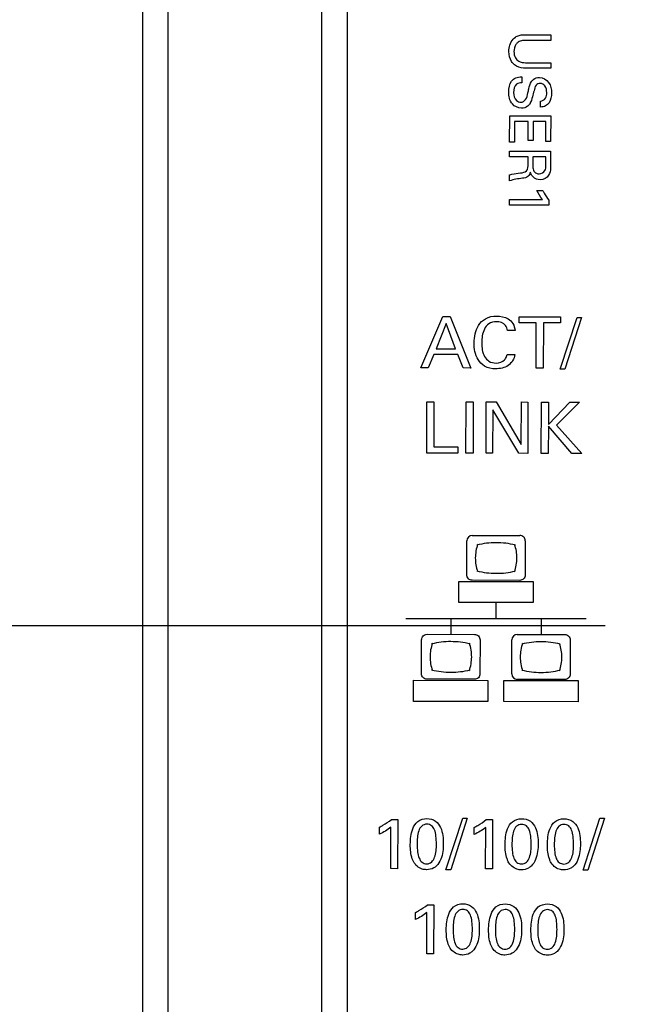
# Model space of a CAD drawing. Header units: inches. Extents: x 0 to 34, y 0 to 22.
# Tile 54 of 74: x 19.159 to 19.757, y 15.461 to 16.424. Entities that reach past the tile are written whole.
import ezdxf

# ---------------------------------------------------------------- set-up
doc = ezdxf.new("R2010")
doc.units = ezdxf.units.IN
doc.header["$LTSCALE"] = 1.87
doc.header["$MEASUREMENT"] = 0
doc.layers.get('0').update_dxf_attribs({"linetype": 'CONTINUOUS'})
doc.layers.add('DIMENSIONS', color=7, linetype='CONTINUOUS')
doc.styles.get("Standard").update_dxf_attribs({"font": 'txt', "width": 0.8})
doc.dimstyles.new('DIMSTYLE_1', dxfattribs={"dimtxt": 0.125, "dimasz": 0.18, "dimexe": 0.125, "dimexo": 0.0625, "dimgap": 0.0625, "dimtad": 0, "dimtih": 1, "dimtoh": 1, "dimdec": 3, "dimzin": 4, "dimdsep": 46, "dimtxsty": 'STANDARD', "dimblk": '_FILLED', "dimblk1": '_FILLED', "dimblk2": '_FILLED', "dimcen": 0.09, "dimadec": 0, "dimazin": 0, "dimtp": 0.001, "dimtm": 0.001, "dimtfac": 1, "dimtdec": 3, "dimtofl": 0, "dimtmove": 0, "dimatfit": 3, "dimldrblk": '_FILLED', "dimfxl": 1, "dimtolj": 1, "dimtzin": 4, "dimarcsym": 0})

# ---------------------------------------------------------------- blocks, each defined once
blk = doc.blocks.new('_FILLED')
at = {"color": 0, "linetype": 'BYBLOCK'}
blk.add_solid([(0, 0), (-1, 0.1736), (-1, -0.1736)], dxfattribs=at)
blk = doc.blocks.new('*D17')
at = {"layer": 'DIMENSIONS', "color": 2, "linetype": 'CONTINUOUS'}
for p, q in [((19.27957, 17.13096), (19.27957, 17.98495)), ((20.08144, 15.56325), (20.08144, 17.98495)), ((19.27957, 17.85995), (18.89157, 17.85995)), ((20.08144, 17.85995), (20.44144, 17.85995))]:
    blk.add_line(p, q, dxfattribs=at)
at = {"layer": 'DIMENSIONS', "color": 2, "linetype": 'CONTINUOUS', "xscale": 0.18, "yscale": 0.18, "zscale": 0.18}
blk.add_blockref('_FILLED', (19.27957, 17.85995), dxfattribs=at)
at = {"layer": 'DIMENSIONS', "color": 2, "linetype": 'CONTINUOUS', "xscale": 0.18, "yscale": 0.18, "zscale": 0.18, "rotation": 180}
blk.add_blockref('_FILLED', (20.08144, 17.85995), dxfattribs=at)
at = {"layer": 'DIMENSIONS', "color": 2, "linetype": 'CONTINUOUS', "insert": (18.82907, 17.92245), "char_height": 0.125, "width": 1.225, "attachment_point": 3, "line_spacing_factor": 0.9}
blk.add_mtext('.802{\\Ftxt.shx;\\W1.000000;\\H0.125000; }[20.37]', dxfattribs=at)
blk = doc.blocks.new('*D18')
at = {"layer": 'DIMENSIONS', "color": 2, "linetype": 'CONTINUOUS'}
for p, q in [((20.08254, 16.22325), (20.08254, 18.73495)), ((21.00196, 16.49387), (21.00196, 18.73495)), ((20.08254, 18.60995), (19.72482, 18.60995)), ((21.00196, 18.60995), (21.36196, 18.60995))]:
    blk.add_line(p, q, dxfattribs=at)
at = {"layer": 'DIMENSIONS', "color": 2, "linetype": 'CONTINUOUS', "xscale": 0.18, "yscale": 0.18, "zscale": 0.18}
blk.add_blockref('_FILLED', (20.08254, 18.60995), dxfattribs=at)
at = {"layer": 'DIMENSIONS', "color": 2, "linetype": 'CONTINUOUS', "xscale": 0.18, "yscale": 0.18, "zscale": 0.18, "rotation": 180}
blk.add_blockref('_FILLED', (21.00196, 18.60995), dxfattribs=at)
at = {"layer": 'DIMENSIONS', "color": 2, "linetype": 'CONTINUOUS', "insert": (19.66232, 18.67245), "char_height": 0.125, "width": 1.225, "attachment_point": 3, "line_spacing_factor": 0.9}
blk.add_mtext('.919{\\Ftxt.shx;\\W1.000000;\\H0.125000; }[23.35]', dxfattribs=at)
blk = doc.blocks.new('*D27')
at = {"layer": 'DIMENSIONS', "color": 2, "linetype": 'CONTINUOUS'}
for p, q in [((17.02957, 15.16457), (17.02957, 15.52457)), ((19.74699, 15.16457), (16.90457, 15.16457)), ((19.74699, 14.79016), (16.90457, 14.79016)), ((17.02957, 14.79016), (17.02957, 14.43016))]:
    blk.add_line(p, q, dxfattribs=at)
at = {"layer": 'DIMENSIONS', "color": 2, "linetype": 'CONTINUOUS', "xscale": 0.18, "yscale": 0.18, "zscale": 0.18}
for p, rotation in [((17.02957, 15.16457), 270), ((17.02957, 14.79016), 90)]:
    blk.add_blockref('_FILLED', p, dxfattribs=dict(at, rotation=rotation))
at = {"layer": 'DIMENSIONS', "color": 2, "linetype": 'CONTINUOUS', "insert": (17.02957, 15.03987), "char_height": 0.125, "width": 1.125, "attachment_point": 2, "line_spacing_factor": 0.9}
blk.add_mtext('.374{\\Ftxt.shx;\\W1.000000;\\H0.125000; }[9.51]', dxfattribs=at)
blk = doc.blocks.new('*D28')
at = {"layer": 'DIMENSIONS', "color": 2, "linetype": 'CONTINUOUS'}
for p, q in [((17.77957, 15.83123), (17.77957, 16.19123)), ((19.73199, 15.83123), (17.65457, 15.83123)), ((19.74699, 15.16457), (17.65457, 15.16457)), ((17.77957, 15.16457), (17.77957, 14.80457))]:
    blk.add_line(p, q, dxfattribs=at)
at = {"layer": 'DIMENSIONS', "color": 2, "linetype": 'CONTINUOUS', "xscale": 0.18, "yscale": 0.18, "zscale": 0.18}
for p, rotation in [((17.77957, 15.83123), 270), ((17.77957, 15.16457), 90)]:
    blk.add_blockref('_FILLED', p, dxfattribs=dict(at, rotation=rotation))
at = {"layer": 'DIMENSIONS', "color": 2, "linetype": 'CONTINUOUS', "insert": (17.77957, 15.5604), "char_height": 0.125, "width": 1.225, "attachment_point": 2, "line_spacing_factor": 0.9}
blk.add_mtext('.667{\\Ftxt.shx;\\W1.000000;\\H0.125000; }[16.93]', dxfattribs=at)
blk = doc.blocks.new('*D29')
at = {"layer": 'DIMENSIONS', "color": 2, "linetype": 'CONTINUOUS'}
for p, q in [((19.89207, 17.10995), (18.40457, 17.10995)), ((18.52957, 17.10995), (18.52957, 16.59559)), ((18.52957, 15.83123), (18.52957, 16.34559)), ((19.73199, 15.83123), (18.40457, 15.83123))]:
    blk.add_line(p, q, dxfattribs=at)
at = {"layer": 'DIMENSIONS', "color": 2, "linetype": 'CONTINUOUS', "xscale": 0.18, "yscale": 0.18, "zscale": 0.18}
for p, rotation in [((18.52957, 17.10995), 90), ((18.52957, 15.83123), 270)]:
    blk.add_blockref('_FILLED', p, dxfattribs=dict(at, rotation=rotation))
at = {"layer": 'DIMENSIONS', "color": 2, "linetype": 'CONTINUOUS', "insert": (18.52957, 16.53309), "char_height": 0.125, "width": 1.325, "attachment_point": 2, "line_spacing_factor": 0.9}
blk.add_mtext('1.279{\\Ftxt.shx;\\W1.000000;\\H0.125000; }[32.48]', dxfattribs=at)

msp = doc.modelspace()

# ---------------------------------------------------------------- linework, layer by layer
at = {"color": 7, "linetype": 'CONTINUOUS'}
for p, q in [((19.45457, 17.09773), (19.45457, 11.98918)), ((19.30456, 11.99285), (19.30456, 17.09407)), ((19.27957, 12.01846), (19.27957, 17.06846)), ((19.47957, 17.07335), (19.47957, 12.01357))]:
    msp.add_line(p, q, dxfattribs=at)
at = {"color": 40, "linetype": 'CONTINUOUS'}
for p, q in [((19.67869, 16.40353), (19.65387, 16.40357)), ((19.65427, 16.40912), (19.6787, 16.40908)), ((19.6787, 16.40908), (19.67869, 16.40353)), ((19.67864, 16.37637), (19.65394, 16.37641)), ((19.65405, 16.3818), (19.67865, 16.38176)), ((19.67865, 16.38176), (19.67864, 16.37637)), ((19.65026, 16.36796), (19.65025, 16.36218)), ((19.66859, 16.33839), (19.6686, 16.34416)), ((19.63844, 16.30421), (19.63848, 16.32981)), ((19.63848, 16.32981), (19.67857, 16.32975)), ((19.67857, 16.32975), (19.67852, 16.30459)), ((19.64336, 16.32425), (19.64333, 16.30421)), ((19.65668, 16.32423), (19.64336, 16.32425)), ((19.65665, 16.30557), (19.65668, 16.32423)), ((19.66134, 16.32422), (19.66131, 16.30557)), ((19.67384, 16.3242), (19.66134, 16.32422)), ((19.6738, 16.3046), (19.67384, 16.3242)), ((19.64333, 16.30421), (19.63844, 16.30421)), ((19.66131, 16.30557), (19.65665, 16.30557)), ((19.67852, 16.30459), (19.6738, 16.3046)), ((19.63841, 16.28981), (19.63842, 16.29531)), ((19.65651, 16.28978), (19.63841, 16.28981)), ((19.63842, 16.29531), (19.67851, 16.29524)), ((19.6565, 16.28279), (19.65651, 16.28978)), ((19.66123, 16.28989), (19.66122, 16.28111)), ((19.67384, 16.28987), (19.66123, 16.28989)), ((19.67382, 16.28109), (19.67384, 16.28987)), ((19.67851, 16.29524), (19.67848, 16.28092)), ((19.63837, 16.26627), (19.63838, 16.27221)), ((19.66518, 16.25687), (19.67073, 16.25686)), ((19.63833, 16.24265), (19.63834, 16.24798)), ((19.67676, 16.24259), (19.63833, 16.24265)), ((19.63834, 16.24798), (19.67071, 16.24793)), ((19.67677, 16.24753), (19.67676, 16.24259)), ((19.55173, 16.08337), (19.57295, 16.13353)), ((19.57295, 16.13353), (19.58039, 16.13351)), ((19.58039, 16.13351), (19.6006, 16.08329)), ((19.6477, 16.12749), (19.64771, 16.1334)), ((19.64771, 16.1334), (19.68824, 16.13333)), ((19.68824, 16.13333), (19.68823, 16.12742)), ((19.57635, 16.12664), (19.56657, 16.10204)), ((19.58555, 16.10201), (19.57635, 16.12664)), ((19.66453, 16.12746), (19.6477, 16.12749)), ((19.66446, 16.08318), (19.66453, 16.12746)), ((19.67141, 16.12745), (19.67134, 16.08317)), ((19.68823, 16.12742), (19.67141, 16.12745)), ((19.68798, 16.08203), (19.70433, 16.13268)), ((19.70884, 16.13267), (19.69256, 16.08202)), ((19.70433, 16.13268), (19.70884, 16.13267)), ((19.6437, 16.11985), (19.63627, 16.11986)), ((19.56433, 16.09642), (19.55889, 16.08336)), ((19.58762, 16.09638), (19.56433, 16.09642)), ((19.56657, 16.10204), (19.58555, 16.10201)), ((19.59302, 16.0833), (19.58762, 16.09638)), ((19.63588, 16.09643), (19.64353, 16.09642)), ((19.55889, 16.08336), (19.55173, 16.08337)), ((19.6006, 16.08329), (19.59302, 16.0833)), ((19.67134, 16.08317), (19.66446, 16.08318)), ((19.69256, 16.08202), (19.68798, 16.08203)), ((19.55743, 16.00003), (19.55751, 16.05022)), ((19.55751, 16.05022), (19.5644, 16.05021)), ((19.5644, 16.05021), (19.56432, 16.0062)), ((19.59569, 15.99996), (19.59578, 16.05015)), ((19.59578, 16.05015), (19.60273, 16.05014)), ((19.60273, 16.05014), (19.60264, 15.99995)), ((19.61549, 15.99993), (19.61557, 16.05012)), ((19.61557, 16.05012), (19.62524, 16.05011)), ((19.62524, 16.05011), (19.64984, 16.00856)), ((19.64984, 16.00856), (19.64991, 16.05006)), ((19.64991, 16.05006), (19.6563, 16.05005)), ((19.6563, 16.05005), (19.65622, 15.99986)), ((19.66937, 15.99984), (19.66946, 16.05003)), ((19.66946, 16.05003), (19.67634, 16.05002)), ((19.67634, 16.05002), (19.67631, 16.02805)), ((19.67631, 16.02805), (19.69726, 16.04999)), ((19.70679, 16.04997), (19.6843, 16.02755)), ((19.69726, 16.04999), (19.70679, 16.04997)), ((19.62189, 16.04253), (19.62182, 15.99992)), ((19.64732, 15.99988), (19.62189, 16.04253)), ((19.6843, 16.02755), (19.70914, 15.99977)), ((19.6763, 16.02645), (19.67626, 15.99983)), ((19.6994, 15.99979), (19.6763, 16.02645)), ((19.58767, 15.99998), (19.55743, 16.00003)), ((19.56432, 16.0062), (19.58768, 16.00616)), ((19.58768, 16.00616), (19.58767, 15.99998)), ((19.60264, 15.99995), (19.59569, 15.99996)), ((19.62182, 15.99992), (19.61549, 15.99993)), ((19.65622, 15.99986), (19.64732, 15.99988)), ((19.67626, 15.99983), (19.66937, 15.99984)), ((19.70914, 15.99977), (19.6994, 15.99979)), ((19.59656, 15.88101), (19.59661, 15.91435)), ((19.6019, 15.91962), (19.64846, 15.91954)), ((19.65373, 15.91425), (19.65367, 15.88092)), ((19.58873, 15.85401), (19.58876, 15.87472)), ((19.58876, 15.87472), (19.66139, 15.8746)), ((19.64839, 15.87563), (19.60183, 15.87571)), ((19.66139, 15.8746), (19.66136, 15.85388)), ((19.66136, 15.85388), (19.58873, 15.85401)), ((19.62506, 15.85395), (19.62504, 15.83835)), ((19.53681, 15.83854), (19.71328, 15.83824)), ((19.58092, 15.83846), (19.58089, 15.82285)), ((19.66915, 15.83831), (19.66912, 15.8227)), ((19.55228, 15.7843), (19.55233, 15.81766)), ((19.55763, 15.82293), (19.60418, 15.82285)), ((19.60946, 15.81757), (19.6094, 15.7842)), ((19.64052, 15.78415), (19.64058, 15.81752)), ((19.64586, 15.82278), (19.69242, 15.82271)), ((19.69769, 15.81742), (19.69763, 15.78405)), ((19.54445, 15.7573), (19.54448, 15.77802)), ((19.54448, 15.77802), (19.61713, 15.77789)), ((19.60411, 15.77893), (19.55756, 15.77901)), ((19.61713, 15.77789), (19.61709, 15.75718)), ((19.63269, 15.75716), (19.63272, 15.77787)), ((19.63272, 15.77787), (19.70535, 15.77775)), ((19.69235, 15.77879), (19.64579, 15.77886)), ((19.70535, 15.77775), (19.70532, 15.75704)), ((19.61709, 15.75718), (19.54445, 15.7573)), ((19.70532, 15.75704), (19.63269, 15.75716)), ((19.5762, 15.59263), (19.59255, 15.64328)), ((19.59707, 15.64327), (19.58078, 15.59263)), ((19.59255, 15.64328), (19.59707, 15.64327)), ((19.71029, 15.59241), (19.72664, 15.64305)), ((19.73116, 15.64305), (19.71488, 15.5924)), ((19.72664, 15.64305), (19.73116, 15.64305)), ((19.51112, 15.62743), (19.51113, 15.63438)), ((19.52226, 15.59383), (19.52233, 15.63436)), ((19.52282, 15.64194), (19.52901, 15.64193)), ((19.52901, 15.64193), (19.52893, 15.59382)), ((19.60383, 15.62727), (19.60384, 15.63423)), ((19.61497, 15.59368), (19.61503, 15.63421)), ((19.61553, 15.64178), (19.62172, 15.64177)), ((19.62172, 15.64177), (19.62164, 15.59367)), ((19.52893, 15.59382), (19.52226, 15.59383)), ((19.58078, 15.59263), (19.5762, 15.59263)), ((19.62164, 15.59367), (19.61497, 15.59368)), ((19.71488, 15.5924), (19.71029, 15.59241)), ((19.558, 15.55854), (19.56419, 15.55853)), ((19.56419, 15.55853), (19.56411, 15.51043)), ((19.5463, 15.54404), (19.54631, 15.55099)), ((19.55743, 15.51044), (19.5575, 15.55097)), ((19.56411, 15.51043), (19.55743, 15.51044))]:
    msp.add_line(p, q, dxfattribs=at)
for centre, radius, start, end in [((19.6019, 15.91433), 0.00528, 89.97457, 179.83441), ((19.6251, 15.83411), 0.07837, 89.89489, 103.75175), ((19.62511, 15.83394), 0.07855, 76.07269, 89.89966), ((19.64846, 15.91427), 0.00527, 359.87804, 89.93095), ((19.62537, 15.96104), 0.07848, 256.06248, 269.90152), ((19.62536, 15.96104), 0.07848, 269.90797, 283.74702), ((19.58085, 15.73662), 0.07916, 89.92175, 103.64031), ((19.58079, 15.7364), 0.07938, 76.18813, 89.87684), ((19.64586, 15.8175), 0.00528, 89.97678, 179.84729), ((19.66908, 15.73647), 0.07916, 89.9219, 103.64016), ((19.66905, 15.73664), 0.07899, 76.15399, 89.90192), ((19.64951, 15.80062), 0.04002, 359.97943, 19.56517), ((19.58119, 15.86519), 0.07933, 256.14108, 269.83097), ((19.58105, 15.86418), 0.07832, 269.9301, 283.79906), ((19.66939, 15.86473), 0.07902, 256.1137, 269.85866), ((19.66925, 15.86437), 0.07866, 269.95995, 283.76921), ((19.6458, 15.78415), 0.00528, 179.97358, 269.83541)]:
    msp.add_arc(centre, radius, start, end, dxfattribs=at)
for points, knots in [([(19.63775, 16.39266), (19.63775, 16.39375), (19.63812, 16.39896), (19.64074, 16.40443), (19.64416, 16.4068)], [0, 0, 0, 0, 0.208547, 1, 1, 1, 1]), ([(19.64416, 16.4068), (19.64464, 16.40713), (19.64765, 16.40894), (19.65136, 16.40913), (19.65427, 16.40912)], [0, 0, 0, 0, 0.164917, 1, 1, 1, 1]), ([(19.65387, 16.40357), (19.65295, 16.40357), (19.65046, 16.40348), (19.64793, 16.40272), (19.64665, 16.4018)], [0, 0, 0, 0, 0.369307, 1, 1, 1, 1]), ([(19.64665, 16.4018), (19.64587, 16.40122), (19.64344, 16.39873), (19.6427, 16.39509), (19.64269, 16.39265)], [0, 0, 0, 0, 0.284587, 1, 1, 1, 1]), ([(19.64328, 16.37971), (19.64213, 16.38063), (19.63887, 16.38428), (19.63774, 16.38932), (19.63775, 16.39266)], [0, 0, 0, 0, 0.306181, 1, 1, 1, 1]), ([(19.64269, 16.39265), (19.64269, 16.39051), (19.64321, 16.38665), (19.64768, 16.38218), (19.65175, 16.3818), (19.65405, 16.3818)], [0, 0, 0, 0, 0.358581, 0.613772, 1, 1, 1, 1]), ([(19.65394, 16.37641), (19.65326, 16.37641), (19.64953, 16.37647), (19.64567, 16.37777), (19.64328, 16.37971)], [0, 0, 0, 0, 0.179508, 1, 1, 1, 1]), ([(19.63758, 16.35321), (19.63758, 16.35414), (19.63778, 16.35855), (19.63936, 16.36347), (19.64215, 16.36564)], [0, 0, 0, 0, 0.208128, 1, 1, 1, 1]), ([(19.64215, 16.36564), (19.64283, 16.36617), (19.64532, 16.36765), (19.64827, 16.36797), (19.65026, 16.36796)], [0, 0, 0, 0, 0.303472, 1, 1, 1, 1]), ([(19.6598, 16.36323), (19.66031, 16.36397), (19.6623, 16.36634), (19.66554, 16.36738), (19.66769, 16.36738)], [0, 0, 0, 0, 0.295844, 1, 1, 1, 1]), ([(19.66769, 16.36738), (19.67107, 16.36737), (19.67826, 16.36319), (19.67939, 16.3557), (19.67938, 16.35208)], [0, 0, 0, 0, 0.48319, 1, 1, 1, 1]), ([(19.65025, 16.36218), (19.64852, 16.36212), (19.64335, 16.36123), (19.6423, 16.35545), (19.64229, 16.35253)], [0, 0, 0, 0, 0.373166, 1, 1, 1, 1]), ([(19.65623, 16.35235), (19.65656, 16.35368), (19.6575, 16.35735), (19.65842, 16.3612), (19.6598, 16.36323)], [0, 0, 0, 0, 0.358296, 1, 1, 1, 1]), ([(19.66823, 16.36149), (19.66682, 16.36149), (19.66328, 16.3598), (19.66274, 16.35617), (19.66228, 16.35428)], [0, 0, 0, 0, 0.421978, 1, 1, 1, 1]), ([(19.67472, 16.3526), (19.67472, 16.35485), (19.67419, 16.35929), (19.67, 16.36149), (19.66823, 16.36149)], [0, 0, 0, 0, 0.560064, 1, 1, 1, 1]), ([(19.65004, 16.33736), (19.64678, 16.33737), (19.63901, 16.34094), (19.63757, 16.34911), (19.63758, 16.35321)], [0, 0, 0, 0, 0.443272, 1, 1, 1, 1]), ([(19.64229, 16.35253), (19.64229, 16.34976), (19.64337, 16.34474), (19.6479, 16.34315), (19.64944, 16.34314)], [0, 0, 0, 0, 0.643356, 1, 1, 1, 1]), ([(19.64944, 16.34314), (19.65117, 16.34314), (19.65531, 16.34572), (19.65566, 16.35006), (19.65623, 16.35235)], [0, 0, 0, 0, 0.423556, 1, 1, 1, 1]), ([(19.66228, 16.35428), (19.66179, 16.35237), (19.66066, 16.34801), (19.65947, 16.34349), (19.65804, 16.34135)], [0, 0, 0, 0, 0.433549, 1, 1, 1, 1]), ([(19.6686, 16.34416), (19.67049, 16.34426), (19.67447, 16.34654), (19.67471, 16.35069), (19.67472, 16.3526)], [0, 0, 0, 0, 0.498649, 1, 1, 1, 1]), ([(19.67938, 16.35208), (19.67938, 16.35127), (19.67919, 16.34729), (19.67779, 16.34299), (19.67542, 16.34082)], [0, 0, 0, 0, 0.201915, 1, 1, 1, 1]), ([(19.65804, 16.34135), (19.65749, 16.34052), (19.65538, 16.33819), (19.65211, 16.33736), (19.65004, 16.33736)], [0, 0, 0, 0, 0.325439, 1, 1, 1, 1]), ([(19.67542, 16.34082), (19.67486, 16.34031), (19.67283, 16.33886), (19.67028, 16.3385), (19.66859, 16.33839)], [0, 0, 0, 0, 0.30894, 1, 1, 1, 1]), ([(19.64899, 16.27402), (19.65108, 16.27426), (19.65629, 16.27513), (19.6565, 16.28051), (19.6565, 16.28279)], [0, 0, 0, 0, 0.479405, 1, 1, 1, 1]), ([(19.66122, 16.28111), (19.66122, 16.28082), (19.66125, 16.27905), (19.66134, 16.27712), (19.6621, 16.27583)], [0, 0, 0, 0, 0.162429, 1, 1, 1, 1]), ([(19.66732, 16.2731), (19.66948, 16.2731), (19.67379, 16.27533), (19.67382, 16.27946), (19.67382, 16.28109)], [0, 0, 0, 0, 0.570571, 1, 1, 1, 1]), ([(19.67848, 16.28092), (19.67848, 16.28029), (19.67845, 16.27716), (19.67795, 16.27382), (19.67658, 16.2717)], [0, 0, 0, 0, 0.200332, 1, 1, 1, 1]), ([(19.63838, 16.27221), (19.63915, 16.27247), (19.64266, 16.27328), (19.64623, 16.27368), (19.64899, 16.27402)], [0, 0, 0, 0, 0.225413, 1, 1, 1, 1]), ([(19.65871, 16.27484), (19.6583, 16.27327), (19.65672, 16.2697), (19.65286, 16.26895), (19.65098, 16.26874)], [0, 0, 0, 0, 0.463754, 1, 1, 1, 1]), ([(19.66131, 16.27012), (19.66091, 16.27052), (19.65973, 16.27191), (19.65904, 16.27364), (19.65871, 16.27484)], [0, 0, 0, 0, 0.310307, 1, 1, 1, 1]), ([(19.6621, 16.27583), (19.66225, 16.27557), (19.66341, 16.27392), (19.66562, 16.27311), (19.66732, 16.2731)], [0, 0, 0, 0, 0.15361, 1, 1, 1, 1]), ([(19.67073, 16.25686), (19.6712, 16.25596), (19.673, 16.25272), (19.67503, 16.24958), (19.67677, 16.24753)], [0, 0, 0, 0, 0.275013, 1, 1, 1, 1]), ([(19.60372, 16.10782), (19.60373, 16.11371), (19.60543, 16.12323), (19.61476, 16.13276), (19.62197, 16.13414), (19.62573, 16.13413)], [0, 0, 0, 0, 0.460673, 0.705841, 1, 1, 1, 1]), ([(19.62573, 16.13413), (19.62962, 16.13412), (19.6359, 16.13292), (19.64226, 16.12692), (19.64351, 16.1223), (19.6437, 16.11985)], [0, 0, 0, 0, 0.461368, 0.708669, 1, 1, 1, 1]), ([(19.62544, 16.12857), (19.6229, 16.12857), (19.61785, 16.12738), (19.61189, 16.11957), (19.61117, 16.11246), (19.61116, 16.10788)], [0, 0, 0, 0, 0.271151, 0.511136, 1, 1, 1, 1]), ([(19.63627, 16.11986), (19.63599, 16.12162), (19.63449, 16.12677), (19.62867, 16.12856), (19.62544, 16.12857)], [0, 0, 0, 0, 0.355883, 1, 1, 1, 1]), ([(19.62473, 16.08248), (19.62105, 16.08249), (19.61403, 16.08383), (19.60516, 16.09314), (19.60371, 16.10223), (19.60372, 16.10782)], [0, 0, 0, 0, 0.299492, 0.545462, 1, 1, 1, 1]), ([(19.61116, 16.10788), (19.61115, 16.10333), (19.61181, 16.09624), (19.61813, 16.08912), (19.62288, 16.08819), (19.6253, 16.08818)], [0, 0, 0, 0, 0.502235, 0.733069, 1, 1, 1, 1]), ([(19.64353, 16.09642), (19.64308, 16.09227), (19.63784, 16.08407), (19.62895, 16.08248), (19.62473, 16.08248)], [0, 0, 0, 0, 0.497342, 1, 1, 1, 1]), ([(19.63344, 16.09116), (19.63386, 16.09161), (19.63506, 16.09318), (19.63565, 16.09511), (19.63588, 16.09643)], [0, 0, 0, 0, 0.314984, 1, 1, 1, 1]), ([(19.60183, 15.87571), (19.60048, 15.87571), (19.59768, 15.87685), (19.59656, 15.87966), (19.59656, 15.88101)], [0, 0, 0, 0, 0.498968, 1, 1, 1, 1]), ([(19.65367, 15.88092), (19.65367, 15.87957), (19.65255, 15.87676), (19.64974, 15.87563), (19.64839, 15.87563)], [0, 0, 0, 0, 0.500611, 1, 1, 1, 1]), ([(19.55233, 15.81766), (19.55233, 15.81901), (19.55348, 15.82181), (19.55628, 15.82293), (19.55763, 15.82293)], [0, 0, 0, 0, 0.499373, 1, 1, 1, 1]), ([(19.60418, 15.82285), (19.60553, 15.82285), (19.60834, 15.82172), (19.60946, 15.81891), (19.60946, 15.81757)], [0, 0, 0, 0, 0.501009, 1, 1, 1, 1]), ([(19.55756, 15.77901), (19.55621, 15.77901), (19.55341, 15.78015), (19.55227, 15.78295), (19.55228, 15.7843)], [0, 0, 0, 0, 0.500692, 1, 1, 1, 1]), ([(19.6094, 15.7842), (19.6094, 15.78286), (19.60827, 15.78005), (19.60546, 15.77893), (19.60411, 15.77893)], [0, 0, 0, 0, 0.498926, 1, 1, 1, 1]), ([(19.69763, 15.78405), (19.69763, 15.78271), (19.69649, 15.77991), (19.69369, 15.77879), (19.69235, 15.77879)], [0, 0, 0, 0, 0.499935, 1, 1, 1, 1]), ([(19.54131, 15.6173), (19.54132, 15.62252), (19.54195, 15.63076), (19.54793, 15.64094), (19.55433, 15.64286), (19.55748, 15.64285)], [0, 0, 0, 0, 0.464282, 0.719412, 1, 1, 1, 1]), ([(19.55748, 15.64285), (19.56047, 15.64285), (19.56645, 15.64132), (19.57295, 15.63186), (19.57357, 15.62364), (19.57357, 15.61836)], [0, 0, 0, 0, 0.273513, 0.516358, 1, 1, 1, 1]), ([(19.63402, 15.61715), (19.63403, 15.62236), (19.63467, 15.6306), (19.64064, 15.64079), (19.64704, 15.64271), (19.65019, 15.6427)], [0, 0, 0, 0, 0.464289, 0.719421, 1, 1, 1, 1]), ([(19.65019, 15.6427), (19.65318, 15.6427), (19.65916, 15.64117), (19.66566, 15.6317), (19.66629, 15.62349), (19.66628, 15.61821)], [0, 0, 0, 0, 0.273522, 0.516366, 1, 1, 1, 1]), ([(19.67541, 15.61708), (19.67542, 15.62229), (19.67605, 15.63053), (19.68203, 15.64072), (19.68843, 15.64264), (19.69158, 15.64263)], [0, 0, 0, 0, 0.464281, 0.719408, 1, 1, 1, 1]), ([(19.69158, 15.64263), (19.69457, 15.64263), (19.70055, 15.6411), (19.70705, 15.63163), (19.70768, 15.62342), (19.70767, 15.61814)], [0, 0, 0, 0, 0.273522, 0.516366, 1, 1, 1, 1]), ([(19.51113, 15.63438), (19.51227, 15.63497), (19.51632, 15.63723), (19.52025, 15.63976), (19.52282, 15.64194)], [0, 0, 0, 0, 0.275064, 1, 1, 1, 1]), ([(19.55754, 15.63729), (19.55575, 15.6373), (19.55192, 15.63591), (19.54921, 15.63044), (19.54814, 15.62429), (19.54799, 15.61988), (19.54798, 15.61764)], [0, 0, 0, 0, 0.222537, 0.45251, 0.721559, 1, 1, 1, 1]), ([(19.56682, 15.61774), (19.56683, 15.62039), (19.56665, 15.62516), (19.56544, 15.63147), (19.56253, 15.63631), (19.55912, 15.63729), (19.55754, 15.63729)], [0, 0, 0, 0, 0.331032, 0.596088, 0.801634, 1, 1, 1, 1]), ([(19.60384, 15.63423), (19.60497, 15.63482), (19.60903, 15.63707), (19.61296, 15.63961), (19.61553, 15.64178)], [0, 0, 0, 0, 0.275077, 1, 1, 1, 1]), ([(19.65025, 15.63714), (19.64846, 15.63714), (19.64463, 15.63576), (19.64193, 15.63029), (19.64085, 15.62414), (19.6407, 15.61972), (19.6407, 15.61748)], [0, 0, 0, 0, 0.222522, 0.452496, 0.721552, 1, 1, 1, 1]), ([(19.65953, 15.61759), (19.65954, 15.62023), (19.65936, 15.62501), (19.65815, 15.63131), (19.65524, 15.63615), (19.65184, 15.63714), (19.65025, 15.63714)], [0, 0, 0, 0, 0.330999, 0.596014, 0.801534, 1, 1, 1, 1]), ([(19.69164, 15.63707), (19.68985, 15.63707), (19.68602, 15.63569), (19.68332, 15.63022), (19.68224, 15.62407), (19.68209, 15.61965), (19.68208, 15.61741)], [0, 0, 0, 0, 0.222541, 0.452509, 0.721558, 1, 1, 1, 1]), ([(19.70092, 15.61752), (19.70093, 15.62016), (19.70075, 15.62494), (19.69954, 15.63124), (19.69663, 15.63608), (19.69322, 15.63707), (19.69164, 15.63707)], [0, 0, 0, 0, 0.331031, 0.596086, 0.801632, 1, 1, 1, 1]), ([(19.54441, 15.60082), (19.54397, 15.6017), (19.54176, 15.60688), (19.5413, 15.61267), (19.54131, 15.6173)], [0, 0, 0, 0, 0.175025, 1, 1, 1, 1]), ([(19.54798, 15.61764), (19.54798, 15.61513), (19.54818, 15.61054), (19.54944, 15.60442), (19.55233, 15.59962), (19.55574, 15.59857), (19.55734, 15.59857)], [0, 0, 0, 0, 0.319719, 0.585194, 0.796548, 1, 1, 1, 1]), ([(19.55734, 15.59857), (19.55907, 15.59857), (19.56278, 15.59991), (19.56653, 15.60721), (19.56682, 15.61343), (19.56682, 15.61774)], [0, 0, 0, 0, 0.220762, 0.450272, 1, 1, 1, 1]), ([(19.57357, 15.61836), (19.57356, 15.6158), (19.5733, 15.60817), (19.57064, 15.60001), (19.56686, 15.59647)], [0, 0, 0, 0, 0.330277, 1, 1, 1, 1]), ([(19.63712, 15.60066), (19.63668, 15.60154), (19.63447, 15.60673), (19.63401, 15.61251), (19.63402, 15.61715)], [0, 0, 0, 0, 0.175079, 1, 1, 1, 1]), ([(19.6407, 15.61748), (19.64069, 15.61498), (19.64089, 15.61038), (19.64215, 15.60426), (19.64505, 15.59946), (19.64846, 15.59842), (19.65005, 15.59842)], [0, 0, 0, 0, 0.319685, 0.585117, 0.796445, 1, 1, 1, 1]), ([(19.65005, 15.59842), (19.65178, 15.59841), (19.65549, 15.59975), (19.65924, 15.60706), (19.65953, 15.61327), (19.65953, 15.61759)], [0, 0, 0, 0, 0.220746, 0.450256, 1, 1, 1, 1]), ([(19.66628, 15.61821), (19.66627, 15.61565), (19.66601, 15.60802), (19.66336, 15.59986), (19.65957, 15.59632)], [0, 0, 0, 0, 0.330276, 1, 1, 1, 1]), ([(19.67851, 15.60059), (19.67807, 15.60147), (19.67586, 15.60666), (19.6754, 15.61244), (19.67541, 15.61708)], [0, 0, 0, 0, 0.175031, 1, 1, 1, 1]), ([(19.68208, 15.61741), (19.68208, 15.61491), (19.68228, 15.61031), (19.68354, 15.60419), (19.68644, 15.59939), (19.68985, 15.59835), (19.69144, 15.59835)], [0, 0, 0, 0, 0.319725, 0.5852, 0.796549, 1, 1, 1, 1]), ([(19.69144, 15.59835), (19.69317, 15.59835), (19.69688, 15.59968), (19.70063, 15.60699), (19.70092, 15.6132), (19.70092, 15.61752)], [0, 0, 0, 0, 0.220768, 0.450278, 1, 1, 1, 1]), ([(19.70767, 15.61814), (19.70766, 15.61558), (19.7074, 15.60795), (19.70475, 15.59979), (19.70096, 15.59625)], [0, 0, 0, 0, 0.330276, 1, 1, 1, 1]), ([(19.55726, 15.59281), (19.55577, 15.59281), (19.55053, 15.59349), (19.54605, 15.59747), (19.54441, 15.60082)], [0, 0, 0, 0, 0.285239, 1, 1, 1, 1]), ([(19.56686, 15.59647), (19.56606, 15.59573), (19.56323, 15.59365), (19.55965, 15.5928), (19.55726, 15.59281)], [0, 0, 0, 0, 0.312507, 1, 1, 1, 1]), ([(19.64997, 15.59265), (19.64848, 15.59265), (19.64324, 15.59334), (19.63876, 15.59731), (19.63712, 15.60066)], [0, 0, 0, 0, 0.284942, 1, 1, 1, 1]), ([(19.65957, 15.59632), (19.65877, 15.59558), (19.65594, 15.5935), (19.65236, 15.59265), (19.64997, 15.59265)], [0, 0, 0, 0, 0.312309, 1, 1, 1, 1]), ([(19.69136, 15.59258), (19.68987, 15.59259), (19.68463, 15.59327), (19.68015, 15.59725), (19.67851, 15.60059)], [0, 0, 0, 0, 0.285256, 1, 1, 1, 1]), ([(19.70096, 15.59625), (19.70016, 15.59551), (19.69733, 15.59343), (19.69375, 15.59258), (19.69136, 15.59258)], [0, 0, 0, 0, 0.312517, 1, 1, 1, 1]), ([(19.54631, 15.55099), (19.54744, 15.55158), (19.5515, 15.55384), (19.55543, 15.55638), (19.558, 15.55854)], [0, 0, 0, 0, 0.274828, 1, 1, 1, 1]), ([(19.57648, 15.53391), (19.57649, 15.53913), (19.57713, 15.54736), (19.5831, 15.55755), (19.5895, 15.55947), (19.59265, 15.55946)], [0, 0, 0, 0, 0.464289, 0.719421, 1, 1, 1, 1]), ([(19.59265, 15.55946), (19.59564, 15.55946), (19.60162, 15.55793), (19.60812, 15.54846), (19.60875, 15.54025), (19.60874, 15.53497)], [0, 0, 0, 0, 0.273522, 0.516366, 1, 1, 1, 1]), ([(19.61787, 15.53384), (19.61788, 15.53906), (19.61851, 15.54729), (19.62449, 15.55748), (19.63089, 15.5594), (19.63404, 15.55939)], [0, 0, 0, 0, 0.464281, 0.719408, 1, 1, 1, 1]), ([(19.63404, 15.55939), (19.63703, 15.55939), (19.64301, 15.55786), (19.64951, 15.5484), (19.65014, 15.54018), (19.65013, 15.5349)], [0, 0, 0, 0, 0.273508, 0.516352, 1, 1, 1, 1]), ([(19.65926, 15.53377), (19.65927, 15.53899), (19.6599, 15.54723), (19.66588, 15.55741), (19.67228, 15.55933), (19.67543, 15.55932)], [0, 0, 0, 0, 0.464281, 0.719408, 1, 1, 1, 1]), ([(19.67543, 15.55932), (19.67842, 15.55932), (19.6844, 15.55779), (19.6909, 15.54833), (19.69152, 15.54011), (19.69152, 15.53483)], [0, 0, 0, 0, 0.273508, 0.516352, 1, 1, 1, 1]), ([(19.59271, 15.5539), (19.59092, 15.5539), (19.58709, 15.55252), (19.58439, 15.54705), (19.58332, 15.5409), (19.58316, 15.53648), (19.58316, 15.53424)], [0, 0, 0, 0, 0.222541, 0.452509, 0.721558, 1, 1, 1, 1]), ([(19.602, 15.53435), (19.602, 15.53699), (19.60182, 15.54177), (19.60061, 15.54808), (19.5977, 15.55292), (19.5943, 15.5539), (19.59271, 15.5539)], [0, 0, 0, 0, 0.330999, 0.596014, 0.801534, 1, 1, 1, 1]), ([(19.6341, 15.55383), (19.63231, 15.55384), (19.62848, 15.55245), (19.62578, 15.54698), (19.6247, 15.54083), (19.62455, 15.53641), (19.62454, 15.53417)], [0, 0, 0, 0, 0.222544, 0.452518, 0.721564, 1, 1, 1, 1]), ([(19.64338, 15.53428), (19.64339, 15.53692), (19.64321, 15.5417), (19.642, 15.54801), (19.63909, 15.55285), (19.63568, 15.55383), (19.6341, 15.55383)], [0, 0, 0, 0, 0.331031, 0.596086, 0.801632, 1, 1, 1, 1]), ([(19.67549, 15.55376), (19.6737, 15.55377), (19.66987, 15.55238), (19.66716, 15.54691), (19.66609, 15.54076), (19.66594, 15.53635), (19.66593, 15.53411)], [0, 0, 0, 0, 0.222544, 0.452518, 0.721564, 1, 1, 1, 1]), ([(19.68477, 15.53421), (19.68478, 15.53686), (19.6846, 15.54163), (19.68339, 15.54794), (19.68048, 15.55278), (19.67707, 15.55376), (19.67549, 15.55376)], [0, 0, 0, 0, 0.331005, 0.596029, 0.801554, 1, 1, 1, 1]), ([(19.57958, 15.51742), (19.57914, 15.51831), (19.57693, 15.52349), (19.57647, 15.52927), (19.57648, 15.53391)], [0, 0, 0, 0, 0.17508, 1, 1, 1, 1]), ([(19.58316, 15.53424), (19.58315, 15.53174), (19.58335, 15.52715), (19.58461, 15.52102), (19.58751, 15.51622), (19.59092, 15.51518), (19.59251, 15.51518)], [0, 0, 0, 0, 0.3197, 0.585142, 0.796469, 1, 1, 1, 1]), ([(19.59251, 15.51518), (19.59424, 15.51518), (19.59795, 15.51651), (19.6017, 15.52382), (19.60199, 15.53004), (19.602, 15.53435)], [0, 0, 0, 0, 0.220768, 0.450278, 1, 1, 1, 1]), ([(19.60874, 15.53497), (19.60873, 15.53241), (19.60847, 15.52478), (19.60582, 15.51662), (19.60203, 15.51308)], [0, 0, 0, 0, 0.330276, 1, 1, 1, 1]), ([(19.62097, 15.51736), (19.62053, 15.51824), (19.61832, 15.52342), (19.61786, 15.5292), (19.61787, 15.53384)], [0, 0, 0, 0, 0.175031, 1, 1, 1, 1]), ([(19.62454, 15.53417), (19.62454, 15.53167), (19.62474, 15.52708), (19.626, 15.52095), (19.6289, 15.51616), (19.63231, 15.51511), (19.6339, 15.51511)], [0, 0, 0, 0, 0.319717, 0.58519, 0.796545, 1, 1, 1, 1]), ([(19.6339, 15.51511), (19.63563, 15.51511), (19.63934, 15.51644), (19.64309, 15.52375), (19.64338, 15.52997), (19.64338, 15.53428)], [0, 0, 0, 0, 0.220768, 0.450278, 1, 1, 1, 1]), ([(19.65013, 15.5349), (19.65012, 15.53234), (19.64986, 15.52471), (19.64721, 15.51655), (19.64342, 15.51301)], [0, 0, 0, 0, 0.330282, 1, 1, 1, 1]), ([(19.66236, 15.51729), (19.66192, 15.51817), (19.65971, 15.52335), (19.65925, 15.52914), (19.65926, 15.53377)], [0, 0, 0, 0, 0.175092, 1, 1, 1, 1]), ([(19.66593, 15.53411), (19.66593, 15.5316), (19.66612, 15.52701), (19.66738, 15.52089), (19.67028, 15.51609), (19.67369, 15.51504), (19.67529, 15.51504)], [0, 0, 0, 0, 0.319685, 0.585117, 0.796445, 1, 1, 1, 1]), ([(19.67529, 15.51504), (19.67702, 15.51504), (19.68073, 15.51638), (19.68448, 15.52368), (19.68477, 15.5299), (19.68477, 15.53421)], [0, 0, 0, 0, 0.220768, 0.450278, 1, 1, 1, 1]), ([(19.69152, 15.53483), (19.69151, 15.53227), (19.69125, 15.52464), (19.68859, 15.51648), (19.6848, 15.51294)], [0, 0, 0, 0, 0.330274, 1, 1, 1, 1]), ([(19.59243, 15.50941), (19.59094, 15.50942), (19.5857, 15.5101), (19.58122, 15.51408), (19.57958, 15.51742)], [0, 0, 0, 0, 0.284942, 1, 1, 1, 1]), ([(19.63382, 15.50935), (19.63233, 15.50935), (19.62709, 15.51003), (19.62261, 15.51401), (19.62097, 15.51736)], [0, 0, 0, 0, 0.285228, 1, 1, 1, 1]), ([(19.6752, 15.50928), (19.67372, 15.50928), (19.66848, 15.50996), (19.664, 15.51394), (19.66236, 15.51729)], [0, 0, 0, 0, 0.284926, 1, 1, 1, 1]), ([(19.60203, 15.51308), (19.60124, 15.51234), (19.5984, 15.51026), (19.59482, 15.50941), (19.59243, 15.50941)], [0, 0, 0, 0, 0.312325, 1, 1, 1, 1]), ([(19.64342, 15.51301), (19.64262, 15.51227), (19.63979, 15.51019), (19.63621, 15.50934), (19.63382, 15.50935)], [0, 0, 0, 0, 0.312479, 1, 1, 1, 1]), ([(19.6848, 15.51294), (19.68401, 15.5122), (19.68118, 15.51012), (19.6776, 15.50927), (19.6752, 15.50928)], [0, 0, 0, 0, 0.312309, 1, 1, 1, 1])]:
    msp.add_open_spline(points, degree=3, knots=knots, dxfattribs=at)
for points in [[(19.65098, 16.26874), (19.64673, 16.26825), (19.64242, 16.26768), (19.63837, 16.26627)], [(19.66841, 16.26727), (19.66586, 16.26728), (19.66311, 16.26831), (19.66131, 16.27012)], [(19.67658, 16.2717), (19.67493, 16.26908), (19.67151, 16.26727), (19.66841, 16.26727)], [(19.67071, 16.24793), (19.66847, 16.25062), (19.66666, 16.2537), (19.66518, 16.25687)], [(19.6253, 16.08818), (19.62819, 16.08818), (19.63143, 16.08909), (19.63344, 16.09116)], [(19.60724, 15.91099), (19.6057, 15.90673), (19.6049, 15.90213), (19.60489, 15.8976)], [(19.64559, 15.89745), (19.6456, 15.90199), (19.64481, 15.90659), (19.64328, 15.91087)], [(19.60489, 15.8976), (19.60488, 15.89306), (19.60567, 15.88846), (19.6072, 15.88419)], [(19.64324, 15.88405), (19.64478, 15.88832), (19.64558, 15.89291), (19.64559, 15.89745)], [(19.69242, 15.82271), (19.69377, 15.8227), (19.69656, 15.82156), (19.69769, 15.81877), (19.69769, 15.81742)], [(19.56296, 15.81429), (19.56142, 15.81004), (19.56061, 15.80544), (19.5606, 15.80091)], [(19.60132, 15.80075), (19.60133, 15.80529), (19.60052, 15.80989), (19.599, 15.81417)], [(19.6512, 15.81415), (19.64966, 15.80989), (19.64885, 15.80529), (19.64885, 15.80076)], [(19.5606, 15.80091), (19.5606, 15.79637), (19.56139, 15.79177), (19.56291, 15.78749)], [(19.59895, 15.78737), (19.60049, 15.79163), (19.60131, 15.79622), (19.60132, 15.80075)], [(19.64885, 15.80076), (19.64884, 15.79623), (19.64963, 15.79162), (19.65116, 15.78735)], [(19.68718, 15.78722), (19.68872, 15.79148), (19.68953, 15.79607), (19.68954, 15.8006)], [(19.52233, 15.63436), (19.51896, 15.63155), (19.5151, 15.62929), (19.51112, 15.62743)], [(19.61503, 15.63421), (19.61166, 15.63139), (19.60781, 15.62914), (19.60383, 15.62727)], [(19.5575, 15.55097), (19.55413, 15.54816), (19.55028, 15.5459), (19.5463, 15.54404)]]:
    msp.add_open_spline(points, degree=3, dxfattribs=at)

# ---------------------------------------------------------------- dimensions: what is measured, and where the dimension line sits
at = {"layer": 'DIMENSIONS', "color": 2, "linetype": 'CONTINUOUS'}
for base, p1, p2, picture, middle in [((21.00196, 18.60995), (20.08254, 16.16075), (21.00196, 16.43137), '*D18', (19.04982, 18.60995)), ((20.08144, 17.85995), (19.27957, 17.06846), (20.08144, 15.50075), '*D17', (18.21657, 17.85995))]:
    dim = msp.add_linear_dim(base=base, p1=p1, p2=p2, dimstyle='DIMSTYLE_1', dxfattribs=at)
    dim.commit()
    dim.dimension.update_dxf_attribs({"geometry": picture, "text_midpoint": middle, "dimtype": 160})
for base, p1, p2, picture, middle in [((18.52957, 17.10995), (19.79449, 15.83123), (19.95457, 17.10995), '*D29', (18.52957, 16.47059)), ((17.77957, 15.83123), (19.80949, 15.16457), (19.79449, 15.83123), '*D28', (17.77957, 15.4979)), ((17.02957, 15.16457), (19.80949, 14.79016), (19.80949, 15.16457), '*D27', (17.02957, 14.97737))]:
    dim = msp.add_linear_dim(base=base, p1=p1, p2=p2, angle=90, dimstyle='DIMSTYLE_1', dxfattribs=at)
    dim.commit()
    dim.dimension.update_dxf_attribs({"geometry": picture, "text_midpoint": middle, "dimtype": 160})

doc.saveas('drawing.dxf')
